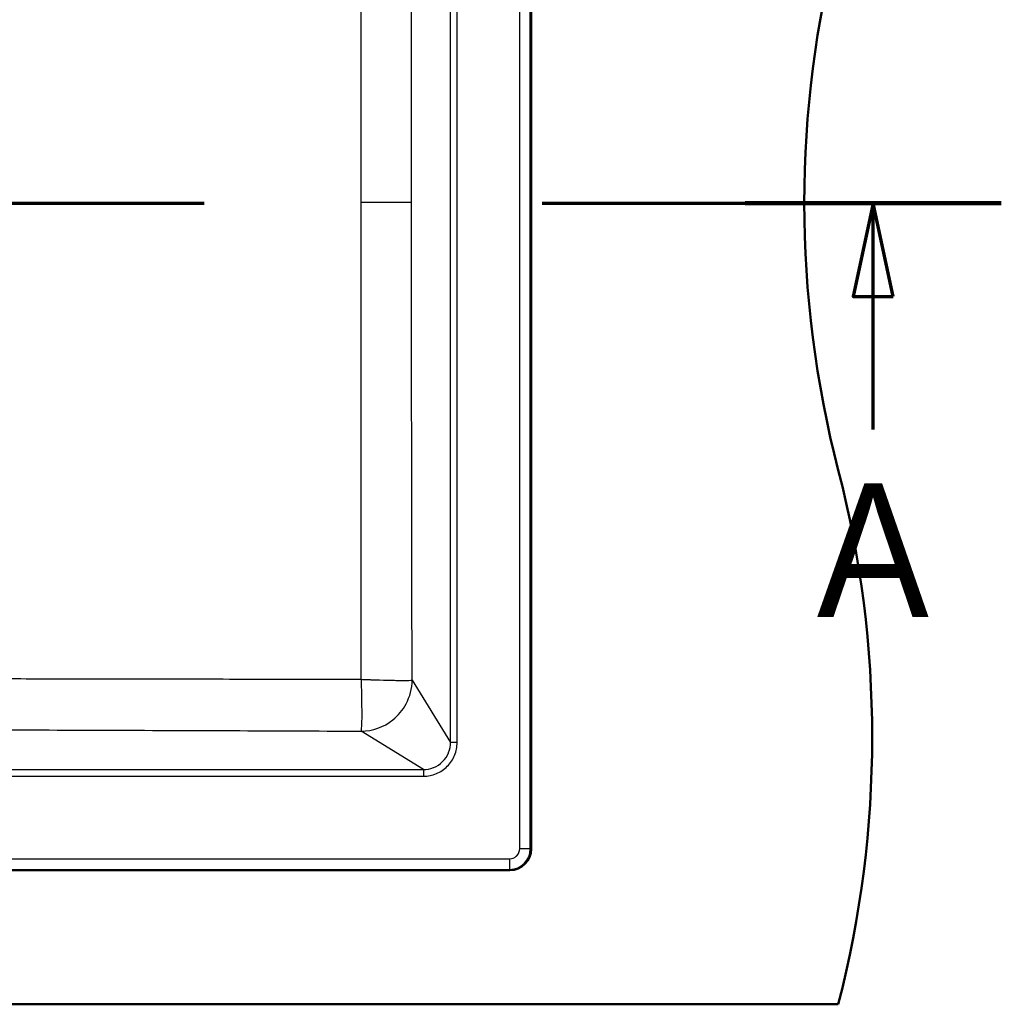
# Model space of a CAD drawing. Header units: millimetres. Extents: x 0 to 2100, y 0 to 3899.
# Tile 44 of 45: x 1364 to 1731, y 3149 to 3517. Entities that reach past the tile are written whole.
import ezdxf

# ---------------------------------------------------------------- set-up
doc = ezdxf.new("R2010")
doc.units = ezdxf.units.MM
doc.header["$LTSCALE"] = 10
doc.linetypes.add('CHAIN', pattern=[0.3543, 0.2362, -0.0295, 0.0591, -0.0295])
doc.linetypes.add('LONG_DASH_DOTTED', pattern=[0.3001, 0.2362, -0.0295, 0.0049, -0.0295])
for name, color, linetype, lineweight in [('Section View Lines(ISO)', 7, 'LONG_DASH_DOTTED', 70), ('Visible Edges(ISO)', 7, 'Continuous', 50), ('Visible Tangent Edges(ISO)', 7, 'Continuous', 25)]:
    doc.layers.add(name, color=color, linetype=linetype, lineweight=lineweight)
doc.styles.add('Text__5.0mm', font='arial.ttf', dxfattribs={"width": 0.9})

# ---------------------------------------------------------------- blocks, each defined once
blk = doc.blocks.new('2dTransSection0')
at = {"layer": 'Section View Lines(ISO)', "linetype": 'CHAIN', "ltscale": 42.879265}
blk.add_line((42.02, 344.88), (173.149, 344.88), dxfattribs=at)
at = {"layer": 'Section View Lines(ISO)', "linetype": 'Continuous', "lineweight": 140}
blk.add_line((163.556, 344.88), (173.149, 344.88), dxfattribs=at)
at = {"layer": 'Section View Lines(ISO)', "linetype": 'Continuous'}
for p, q in [((168.353, 344.88), (167.603, 341.38)), ((168.353, 341.38), (168.353, 344.88)), ((169.103, 341.38), (168.353, 344.88)), ((167.603, 341.38), (169.103, 341.38)), ((168.353, 336.394), (168.353, 341.38))]:
    blk.add_line(p, q, dxfattribs=at)
at = {"layer": 'Section View Lines(ISO)', "linetype": 'Continuous', "flags": 128}
blk.add_lwpolyline([(169.103, 341.38), (168.353, 344.88), (167.603, 341.38), (169.103, 341.38)], dxfattribs=at)
at = {"layer": 'Section View Lines(ISO)'}
blk.add_solid([(169.103, 341.38), (168.353, 344.88), (167.603, 341.38), (169.103, 341.38)], dxfattribs=at)
at = {"layer": 'Section View Lines(ISO)', "insert": (166.243, 329.38), "char_height": 5, "attachment_point": 7, "style": 'Text__5.0mm'}
blk.add_mtext('A', dxfattribs=at)

msp = doc.modelspace()

# ---------------------------------------------------------------- linework, layer by layer
at = {"layer": 'Visible Edges(ISO)'}
for p, q in [((1555.41, 3691.01), (1555.41, 3207.01)), ((1547.41, 3199.01), (593.41, 3199.01)), ((470.41, 3148.8), (1670.41, 3148.8))]:
    msp.add_line(p, q, dxfattribs=at)
for centre, radius, start, end in [((2057.71, 3448.8), 400, 165.5225, 194.4775), ((1283.12, 3248.8), 400, 345.5225, 14.4775), ((1547.41, 3207.01), 8, 270, 0)]:
    msp.add_arc(centre, radius, start, end, dxfattribs=at)
at = {"layer": 'Visible Tangent Edges(ISO)'}
for p, q in [((1551.12, 3207.01), (1551.12, 3691.01)), ((1555.11, 3207.01), (1555.11, 3691.01)), ((1525.21, 3246.84), (1525.21, 3651.17)), ((1527.7, 3246.84), (1527.7, 3651.17)), ((1510.62, 3449.01), (1491.74, 3449.01)), ((1510.85, 3270.16), (1525.21, 3246.84)), ((1515.08, 3236.71), (1491.76, 3251.07)), ((1527.7, 3246.84), (1525.21, 3246.84)), ((1085.74, 3236.71), (1515.08, 3236.71)), ((1515.08, 3236.71), (1515.08, 3234.21)), ((1085.74, 3234.21), (1515.08, 3234.21)), ((1555.11, 3207.01), (1551.12, 3207.01)), ((1555.11, 3207.01), (1555.41, 3207.01)), ((593.41, 3203.29), (1547.41, 3203.29)), ((1547.41, 3199.3), (1547.41, 3203.29)), ((593.41, 3199.3), (1547.41, 3199.3)), ((1547.41, 3199.01), (1547.41, 3199.3))]:
    msp.add_line(p, q, dxfattribs=at)
msp.add_arc((1547.41, 3207.01), 7.7, 270, 0, dxfattribs=at)
for points, knots in [([(1491.74, 3449.01), (1491.74, 3453.68), (1491.74, 3458.35), (1491.74, 3463.03), (1491.74, 3464.58), (1491.74, 3466.1), (1491.74, 3467.7), (1491.74, 3470.89), (1491.74, 3474.05), (1491.74, 3477.33), (1491.74, 3480.6), (1491.74, 3483.83), (1491.75, 3487.16), (1491.75, 3490.49), (1491.75, 3493.79), (1491.75, 3497.22), (1491.75, 3498.93), (1491.75, 3500.65), (1491.75, 3502.37), (1491.75, 3504.26), (1491.75, 3506.12), (1491.75, 3508.07), (1491.75, 3510.72), (1491.75, 3513.36), (1491.75, 3516.01), (1491.75, 3518.64), (1491.75, 3521.39), (1491.75, 3524.08), (1491.75, 3525.68), (1491.75, 3527.27), (1491.76, 3528.91), (1491.76, 3532.03), (1491.76, 3535.12), (1491.76, 3538.3), (1491.76, 3538.88), (1491.76, 3539.46), (1491.76, 3540.05), (1491.76, 3541.95), (1491.76, 3543.85), (1491.76, 3545.76), (1491.76, 3547.67), (1491.76, 3549.53), (1491.76, 3551.49), (1491.77, 3553.45), (1491.77, 3555.41), (1491.77, 3557.37), (1491.77, 3559.33), (1491.77, 3561.25), (1491.77, 3563.27), (1491.77, 3565.28), (1491.77, 3567.3), (1491.77, 3569.32), (1491.78, 3571.34), (1491.78, 3573.32), (1491.78, 3575.39), (1491.78, 3583.68), (1491.79, 3591.99), (1491.8, 3600.72), (1491.8, 3605.09), (1491.8, 3609.45), (1491.81, 3613.94), (1491.81, 3618.43), (1491.82, 3622.97), (1491.82, 3627.55)], [0, 0, 0, 0, 0.09375, 0.09375, 0.09375, 0.125, 0.125, 0.125, 0.1875, 0.1875, 0.1875, 0.25, 0.25, 0.25, 0.3125, 0.3125, 0.3125, 0.34375, 0.34375, 0.34375, 0.378238, 0.378238, 0.378238, 0.425406, 0.425406, 0.425406, 0.47216, 0.47216, 0.47216, 0.5, 0.5, 0.5, 0.552886, 0.552886, 0.552886, 0.5625, 0.5625, 0.5625, 0.59375, 0.59375, 0.59375, 0.625, 0.625, 0.625, 0.65625, 0.65625, 0.65625, 0.6875, 0.6875, 0.6875, 0.71875, 0.71875, 0.71875, 0.75, 0.75, 0.75, 0.875, 0.875, 0.875, 0.9375, 0.9375, 0.9375, 1, 1, 1, 1]), ([(1510.62, 3449.01), (1510.62, 3478.67), (1510.64, 3508.34), (1510.72, 3567.68), (1510.77, 3597.35), (1510.84, 3627.29), (1510.85, 3627.57), (1510.85, 3627.85)], [0, 0, 0, 0, 0.497581, 0.497581, 0.995333, 0.995333, 1, 1, 1, 1]), ([(1491.82, 3270.47), (1491.81, 3279.62), (1491.8, 3288.64), (1491.8, 3297.29), (1491.79, 3301.62), (1491.79, 3305.96), (1491.79, 3310.14), (1491.78, 3312.23), (1491.78, 3314.31), (1491.78, 3316.39), (1491.78, 3318.47), (1491.78, 3320.59), (1491.78, 3322.62), (1491.78, 3324.65), (1491.78, 3326.67), (1491.77, 3328.69), (1491.77, 3330.71), (1491.77, 3332.77), (1491.77, 3334.74), (1491.77, 3336.71), (1491.77, 3338.68), (1491.77, 3340.64), (1491.77, 3342.6), (1491.77, 3344.61), (1491.76, 3346.52), (1491.76, 3350.94), (1491.76, 3355.36), (1491.76, 3359.71), (1491.76, 3362.9), (1491.76, 3366.04), (1491.76, 3369.1), (1491.75, 3370.91), (1491.75, 3372.71), (1491.75, 3374.52), (1491.75, 3376.52), (1491.75, 3378.54), (1491.75, 3380.49), (1491.75, 3383.16), (1491.75, 3385.83), (1491.75, 3388.5), (1491.75, 3389.17), (1491.75, 3389.84), (1491.75, 3390.49), (1491.75, 3397.36), (1491.75, 3404.29), (1491.75, 3410.85), (1491.74, 3414.13), (1491.74, 3417.46), (1491.74, 3420.68), (1491.74, 3422.3), (1491.74, 3423.93), (1491.74, 3425.52), (1491.74, 3427.12), (1491.74, 3428.75), (1491.74, 3430.31), (1491.74, 3436.55), (1491.74, 3442.77), (1491.74, 3449.01)], [0, 0, 0, 0, 0.125, 0.125, 0.125, 0.1875, 0.1875, 0.1875, 0.21875, 0.21875, 0.21875, 0.25, 0.25, 0.25, 0.28125, 0.28125, 0.28125, 0.3125, 0.3125, 0.3125, 0.34375, 0.34375, 0.34375, 0.375, 0.375, 0.375, 0.447153, 0.447153, 0.447153, 0.5, 0.5, 0.5, 0.53125, 0.53125, 0.53125, 0.565806, 0.565806, 0.565806, 0.613066, 0.613066, 0.613066, 0.625, 0.625, 0.625, 0.75, 0.75, 0.75, 0.8125, 0.8125, 0.8125, 0.84375, 0.84375, 0.84375, 0.875, 0.875, 0.875, 1, 1, 1, 1]), ([(1510.85, 3270.16), (1510.85, 3270.44), (1510.84, 3270.72), (1510.77, 3300.66), (1510.72, 3330.34), (1510.64, 3389.67), (1510.62, 3419.34), (1510.62, 3449.01)], [0, 0, 0, 0, 0.004667, 0.004667, 0.502419, 0.502419, 1, 1, 1, 1]), ([(1110.19, 3270.75), (1121.96, 3270.75), (1133.45, 3270.75), (1144.89, 3270.75), (1149.25, 3270.75), (1153.6, 3270.75), (1157.95, 3270.74), (1165, 3270.74), (1172.07, 3270.74), (1179.24, 3270.74), (1182.14, 3270.74), (1185.02, 3270.74), (1187.96, 3270.74), (1190.91, 3270.74), (1193.81, 3270.74), (1196.79, 3270.74), (1199.77, 3270.74), (1202.69, 3270.74), (1205.73, 3270.74), (1205.74, 3270.74), (1205.75, 3270.74), (1205.76, 3270.74), (1207.28, 3270.74), (1208.81, 3270.74), (1210.33, 3270.74), (1212.06, 3270.74), (1213.77, 3270.74), (1215.53, 3270.74), (1218.42, 3270.74), (1221.29, 3270.74), (1224.25, 3270.74), (1227.42, 3270.75), (1230.55, 3270.75), (1233.84, 3270.75), (1235.48, 3270.75), (1237.12, 3270.75), (1238.77, 3270.75), (1240.6, 3270.75), (1242.41, 3270.75), (1244.3, 3270.75), (1245.8, 3270.75), (1247.3, 3270.75), (1248.8, 3270.75), (1250.37, 3270.75), (1251.9, 3270.75), (1253.5, 3270.75), (1253.64, 3270.75), (1253.78, 3270.75), (1253.92, 3270.75), (1255.67, 3270.75), (1257.43, 3270.75), (1259.19, 3270.75), (1260.96, 3270.75), (1262.67, 3270.75), (1264.49, 3270.75), (1266.51, 3270.75), (1268.55, 3270.75), (1270.57, 3270.75), (1272.24, 3270.75), (1273.88, 3270.75), (1275.62, 3270.75), (1278.31, 3270.75), (1281.02, 3270.76), (1283.71, 3270.76), (1286.68, 3270.76), (1289.81, 3270.76), (1292.93, 3270.75), (1294.93, 3270.75), (1296.89, 3270.75), (1298.95, 3270.75), (1299.71, 3270.75), (1300.47, 3270.75), (1301.23, 3270.75), (1304.61, 3270.75), (1308.04, 3270.75), (1311.52, 3270.75), (1313.66, 3270.75), (1315.85, 3270.75), (1318.05, 3270.75), (1320.24, 3270.75), (1322.42, 3270.75), (1324.68, 3270.75), (1332.47, 3270.74), (1340.5, 3270.74), (1348.92, 3270.73), (1350.27, 3270.73), (1351.63, 3270.73), (1353, 3270.73), (1362.93, 3270.72), (1373.24, 3270.7), (1384.07, 3270.69), (1388.18, 3270.68), (1392.35, 3270.68), (1396.57, 3270.67), (1397.92, 3270.67), (1399.27, 3270.67), (1400.63, 3270.66), (1406.25, 3270.65), (1412.02, 3270.64), (1417.82, 3270.63), (1429.42, 3270.61), (1441.6, 3270.59), (1453.9, 3270.56), (1456.98, 3270.55), (1460.11, 3270.54), (1463.23, 3270.54), (1466.35, 3270.53), (1469.54, 3270.52), (1472.67, 3270.51), (1478.92, 3270.5), (1485.3, 3270.48), (1491.82, 3270.47)], [0, 0, 0, 0, 0.125, 0.125, 0.125, 0.172675, 0.172675, 0.172675, 0.25, 0.25, 0.25, 0.28125, 0.28125, 0.28125, 0.3125, 0.3125, 0.3125, 0.343647, 0.343647, 0.343647, 0.34375, 0.34375, 0.34375, 0.359375, 0.359375, 0.359375, 0.377114, 0.377114, 0.377114, 0.40625, 0.40625, 0.40625, 0.4375, 0.4375, 0.4375, 0.453125, 0.453125, 0.453125, 0.470552, 0.470552, 0.470552, 0.484375, 0.484375, 0.484375, 0.49876, 0.49876, 0.49876, 0.5, 0.5, 0.5, 0.515625, 0.515625, 0.515625, 0.531243, 0.531243, 0.531243, 0.548565, 0.548565, 0.548565, 0.562836, 0.562836, 0.562836, 0.584982, 0.584982, 0.584982, 0.609375, 0.609375, 0.609375, 0.625, 0.625, 0.625, 0.63075, 0.63075, 0.63075, 0.65625, 0.65625, 0.65625, 0.671875, 0.671875, 0.671875, 0.6875, 0.6875, 0.6875, 0.741372, 0.741372, 0.741372, 0.75, 0.75, 0.75, 0.8125, 0.8125, 0.8125, 0.836204, 0.836204, 0.836204, 0.84375, 0.84375, 0.84375, 0.875, 0.875, 0.875, 0.9375, 0.9375, 0.9375, 0.953125, 0.953125, 0.953125, 0.96875, 0.96875, 0.96875, 1, 1, 1, 1]), ([(1491.76, 3251.07), (1491.86, 3251.29), (1491.93, 3251.9), (1491.99, 3252.9), (1492.04, 3253.88), (1492.08, 3255.24), (1492.08, 3257.29), (1492.09, 3258.09), (1492.08, 3259), (1492.07, 3260.04), (1492.07, 3260.56), (1492.06, 3261.12), (1492.05, 3261.71), (1492.05, 3262.01), (1492.04, 3262.32), (1492.04, 3262.63), (1492.04, 3262.79), (1492.03, 3262.95), (1492.03, 3263.11), (1492.03, 3263.23), (1492.03, 3263.33), (1492.02, 3263.47), (1492.02, 3263.53), (1492.02, 3263.59), (1492.02, 3263.61), (1491.98, 3265.73), (1491.93, 3267.41), (1491.89, 3268.55), (1491.88, 3268.87), (1491.87, 3269.14), (1491.86, 3269.38), (1491.85, 3269.62), (1491.85, 3269.82), (1491.84, 3269.98), (1491.83, 3270.22), (1491.82, 3270.38), (1491.82, 3270.45), (1491.82, 3270.46), (1491.82, 3270.46), (1491.82, 3270.47)], [0, 0, 0, 0, 0.181357, 0.181357, 0.181357, 0.360205, 0.360205, 0.360205, 0.430103, 0.430103, 0.430103, 0.465051, 0.465051, 0.465051, 0.482526, 0.482526, 0.482526, 0.491263, 0.491263, 0.491263, 0.497424, 0.497424, 0.497424, 0.5, 0.5, 0.5, 0.75, 0.75, 0.75, 0.819577, 0.819577, 0.819577, 0.888797, 0.888797, 0.888797, 0.994274, 0.994274, 0.994274, 1, 1, 1, 1]), ([(1491.76, 3251.07), (1496.08, 3251.1), (1500.24, 3252.6), (1503.59, 3255.27), (1505.62, 3256.89), (1507.35, 3258.97), (1508.58, 3261.26), (1510.03, 3263.98), (1510.82, 3267.04), (1510.85, 3270.16)], [0, 0, 0, 0, 0.4299174, 0.4299174, 0.4299174, 0.690218, 0.690218, 0.690218, 1, 1, 1, 1]), ([(1491.82, 3270.47), (1492.34, 3270.45), (1492.95, 3270.42), (1493.65, 3270.4), (1494, 3270.38), (1494.38, 3270.37), (1494.77, 3270.36), (1494.97, 3270.35), (1495.18, 3270.34), (1495.39, 3270.34), (1495.49, 3270.33), (1495.6, 3270.33), (1495.7, 3270.33), (1495.76, 3270.32), (1495.81, 3270.32), (1495.87, 3270.32), (1495.89, 3270.32), (1495.92, 3270.32), (1495.95, 3270.32), (1495.96, 3270.32), (1495.98, 3270.32), (1495.99, 3270.32), (1496, 3270.32), (1496, 3270.32), (1496.01, 3270.31), (1496.02, 3270.31), (1496.02, 3270.31), (1496.08, 3270.31), (1496.99, 3270.28), (1497.81, 3270.26), (1498.57, 3270.23), (1500.78, 3270.17), (1502.38, 3270.13), (1503.67, 3270.11), (1504.06, 3270.1), (1504.42, 3270.09), (1504.76, 3270.09), (1505.91, 3270.07), (1506.76, 3270.06), (1507.48, 3270.06), (1508.11, 3270.06), (1508.62, 3270.06), (1509.06, 3270.07), (1509.28, 3270.07), (1509.48, 3270.07), (1509.67, 3270.08), (1510.22, 3270.09), (1510.66, 3270.12), (1510.85, 3270.16)], [0.0000001, 0.0000001, 0.0000001, 0.0000001, 0.25, 0.25, 0.25, 0.375, 0.375, 0.375, 0.4375, 0.4375, 0.4375, 0.46875, 0.46875, 0.46875, 0.484375, 0.484375, 0.484375, 0.4921875, 0.4921875, 0.4921875, 0.4960938, 0.4960938, 0.4960938, 0.4980469, 0.4980469, 0.4980469, 0.5, 0.5, 0.5, 0.5316979, 0.5316979, 0.5316979, 0.625, 0.625, 0.625, 0.6533979, 0.6533979, 0.6533979, 0.75, 0.75, 0.75, 0.833397, 0.833397, 0.833397, 0.875, 0.875, 0.875, 1, 1, 1, 1]), ([(1109.82, 3251.78), (1110.08, 3251.78), (1110.35, 3251.78), (1126.45, 3251.81), (1142.29, 3251.84), (1173.97, 3251.86), (1189.8, 3251.87), (1221.48, 3251.85), (1237.32, 3251.84), (1269, 3251.79), (1284.84, 3251.76), (1316.53, 3251.68), (1332.38, 3251.64), (1364.08, 3251.54), (1379.93, 3251.49), (1427.5, 3251.32), (1459.21, 3251.2), (1491.2, 3251.07), (1491.48, 3251.07), (1491.76, 3251.07)], [0, 0, 0, 0, 0.002095, 0.002095, 0.126466, 0.126466, 0.250792, 0.250792, 0.375139, 0.375139, 0.499561, 0.499561, 0.62405, 0.62405, 0.7486, 0.7486, 0.997808, 0.997808, 1, 1, 1, 1]), ([(1515.08, 3234.21), (1516.73, 3234.21), (1518.39, 3234.54), (1521.45, 3235.79), (1522.85, 3236.73), (1525.19, 3239.07), (1526.12, 3240.47), (1527.38, 3243.53), (1527.7, 3245.19), (1527.7, 3246.84)], [0, 0, 0, 0, 0.249825, 0.249825, 0.5, 0.5, 0.750175, 0.750175, 1, 1, 1, 1]), ([(1515.08, 3236.71), (1516.29, 3236.7), (1517.59, 3236.92), (1518.84, 3237.4), (1518.88, 3237.42), (1518.93, 3237.44), (1518.97, 3237.46), (1520.17, 3237.95), (1521.32, 3238.7), (1522.27, 3239.65), (1523.22, 3240.6), (1523.97, 3241.74), (1524.46, 3242.95), (1524.48, 3242.99), (1524.5, 3243.04), (1524.51, 3243.08), (1525, 3244.33), (1525.22, 3245.63), (1525.21, 3246.84)], [0, 0, 0, 0, 0.25, 0.25, 0.25, 0.2590903, 0.2590903, 0.2590903, 0.5, 0.5, 0.5, 0.7409097, 0.7409097, 0.7409097, 0.75, 0.75, 0.75, 1, 1, 1, 1]), ([(1547.41, 3203.29), (1548.23, 3203.29), (1549.15, 3203.6), (1549.85, 3204.21), (1549.91, 3204.26), (1549.98, 3204.32), (1550.04, 3204.38), (1550.76, 3205.1), (1551.12, 3206.12), (1551.12, 3207.01)], [0, 0, 0, 0, 0.45762, 0.45762, 0.45762, 0.5, 0.5, 0.5, 1, 1, 1, 1])]:
    msp.add_open_spline(points, degree=3, knots=knots, dxfattribs=at)

# ---------------------------------------------------------------- block references
at = {"layer": 'Section View Lines(ISO)', "xscale": 10, "yscale": 10, "zscale": 10}
msp.add_blockref('2dTransSection0', (0, 0), dxfattribs=at)

doc.saveas('drawing.dxf')
